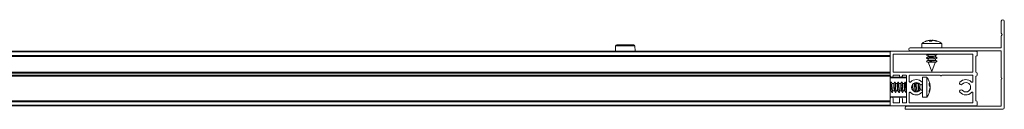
# Model space of a CAD drawing. Header units: millimetres. Extents: x 3869.71 to 3871.31, y 3006.53 to 3006.58.
# Tile 4 of 4: x 3870.9144 to 3871.3114, y 3006.5285 to 3006.5645. Entities that reach past the tile are written whole.
import ezdxf

# ---------------------------------------------------------------- set-up
doc = ezdxf.new("R2010")
doc.units = ezdxf.units.MM
doc.layers.add('SANINDUSA', color=3, linetype='Continuous')

msp = doc.modelspace()

# ---------------------------------------------------------------- linework, layer by layer
at = {"layer": 'SANINDUSA', "lineweight": 15}
for p, q in [((3871.310228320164, 3006.559080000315), (3871.310228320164, 3006.563926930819)), ((3871.311428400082, 3006.563926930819), (3871.311428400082, 3006.529126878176)), ((3871.310228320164, 3006.553326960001), (3871.310228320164, 3006.558073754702)), ((3871.310458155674, 3006.558769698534), (3871.310251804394, 3006.559015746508)), ((3871.310251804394, 3006.558138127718), (3871.310458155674, 3006.558384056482)), ((3871.154641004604, 3006.553981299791), (3871.154622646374, 3006.551876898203)), ((3871.16250130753, 3006.553981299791), (3871.154641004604, 3006.553981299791)), ((3871.162001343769, 3006.554476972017), (3871.155141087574, 3006.554476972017)), ((3871.16251966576, 3006.551876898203), (3871.16250130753, 3006.553981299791)), ((3871.278178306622, 3006.554950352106), (3871.278178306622, 3006.553226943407)), ((3871.278178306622, 3006.554950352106), (3871.28603980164, 3006.554950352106)), ((3871.281513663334, 3006.556281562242), (3871.279993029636, 3006.555947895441)), ((3871.281443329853, 3006.556281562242), (3871.281073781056, 3006.556191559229)), ((3871.28115532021, 3006.555947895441), (3871.281513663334, 3006.556281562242)), ((3871.2820881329, 3006.555947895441), (3871.28115532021, 3006.555947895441)), ((3871.281585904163, 3006.555947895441), (3871.281513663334, 3006.556281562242)), ((3871.281526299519, 3006.556223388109), (3871.281796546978, 3006.556281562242)), ((3871.281796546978, 3006.556281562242), (3871.282142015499, 3006.556037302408)), ((3871.281839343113, 3006.555936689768), (3871.281796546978, 3006.556281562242)), ((3871.281960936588, 3006.556281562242), (3871.282339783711, 3006.556125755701)), ((3871.282395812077, 3006.556281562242), (3871.282016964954, 3006.556125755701)), ((3871.282560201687, 3006.556281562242), (3871.2820881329, 3006.555947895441)), ((3871.28282150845, 3006.556181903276), (3871.282395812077, 3006.556281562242)), ((3871.284111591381, 3006.555947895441), (3871.282560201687, 3006.556281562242)), ((3871.282842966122, 3006.556281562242), (3871.284363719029, 3006.555947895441)), ((3871.282913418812, 3006.556281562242), (3871.283280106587, 3006.556192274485)), ((3871.283821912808, 3006.555947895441), (3871.282990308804, 3006.556142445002)), ((3871.283966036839, 3006.555947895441), (3871.283821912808, 3006.555947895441)), ((3871.284363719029, 3006.555947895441), (3871.284111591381, 3006.555947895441)), ((3871.286149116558, 3006.554943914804), (3871.285669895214, 3006.555270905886)), ((3871.28603980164, 3006.554950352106), (3871.286178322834, 3006.554950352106)), ((3871.286178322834, 3006.553226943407), (3871.286178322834, 3006.554950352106)), ((3869.757428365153, 3006.551876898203), (3871.265428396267, 3006.551876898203)), ((3869.757428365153, 3006.55157696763), (3871.265428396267, 3006.55157696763)), ((3871.265428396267, 3006.550176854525), (3869.757428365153, 3006.550176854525)), ((3871.265428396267, 3006.549876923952), (3869.757428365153, 3006.549876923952)), ((3871.265428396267, 3006.55157696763), (3871.265428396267, 3006.551876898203)), ((3871.265428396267, 3006.550176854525), (3871.265428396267, 3006.55157696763)), ((3871.265428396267, 3006.541976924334), (3871.265428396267, 3006.55157696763)), ((3871.26572832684, 3006.551876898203), (3871.300128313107, 3006.551876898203)), ((3871.266628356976, 3006.5505769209), (3871.266628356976, 3006.543476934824)), ((3871.298628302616, 3006.550676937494), (3871.26672837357, 3006.550676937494)), ((3871.273528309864, 3006.553226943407), (3871.31012830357, 3006.553226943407)), ((3871.31012830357, 3006.552026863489), (3871.273528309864, 3006.552026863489)), ((3871.280154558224, 3006.551897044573), (3871.280125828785, 3006.551876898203)), ((3871.280219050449, 3006.551937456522), (3871.280154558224, 3006.551897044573)), ((3871.280219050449, 3006.550537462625), (3871.280154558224, 3006.550497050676)), ((3871.280167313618, 3006.550335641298), (3871.280718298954, 3006.550101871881)), ((3871.280168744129, 3006.55196630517), (3871.280324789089, 3006.551876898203)), ((3871.280168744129, 3006.550566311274), (3871.280718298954, 3006.550251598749)), ((3871.280718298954, 3006.550285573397), (3871.280718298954, 3006.549612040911)), ((3871.28357991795, 3006.550226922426), (3871.283626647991, 3006.550168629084)), ((3871.283638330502, 3006.550141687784), (3871.284179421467, 3006.550391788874)), ((3871.283638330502, 3006.549502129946), (3871.283638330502, 3006.550168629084)), ((3871.284188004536, 3006.550587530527), (3871.284031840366, 3006.550676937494)), ((3871.284188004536, 3006.551987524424), (3871.284119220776, 3006.552026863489)), ((3871.28413185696, 3006.550619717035), (3871.28423091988, 3006.550676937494)), ((3871.284137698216, 3006.550616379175), (3871.284202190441, 3006.550656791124)), ((3871.29872831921, 3006.543476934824), (3871.29872831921, 3006.5505769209)), ((3871.300128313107, 3006.549876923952), (3871.300028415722, 3006.549876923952)), ((3871.300428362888, 3006.55157696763), (3871.300428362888, 3006.550176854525)), ((3871.310228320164, 3006.541176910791), (3871.310228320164, 3006.551926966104)), ((3871.265428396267, 3006.549776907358), (3869.757428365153, 3006.549776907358)), ((3871.280219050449, 3006.549137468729), (3871.280154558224, 3006.54909705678)), ((3871.280219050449, 3006.547737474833), (3871.280154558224, 3006.547697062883)), ((3871.280167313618, 3006.548935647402), (3871.280718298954, 3006.548701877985)), ((3871.280167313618, 3006.547535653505), (3871.28077766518, 3006.547276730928)), ((3871.280168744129, 3006.549166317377), (3871.280718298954, 3006.548851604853)), ((3871.280168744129, 3006.547766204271), (3871.280718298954, 3006.547451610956)), ((3871.2807843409, 3006.549642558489), (3871.280177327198, 3006.549361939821)), ((3871.2807843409, 3006.548242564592), (3871.280177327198, 3006.547961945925)), ((3871.280718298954, 3006.5488855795), (3871.280718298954, 3006.548212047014)), ((3871.280718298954, 3006.547485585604), (3871.280718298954, 3006.547426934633)), ((3871.280718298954, 3006.547426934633), (3871.282178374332, 3006.543726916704)), ((3871.28357991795, 3006.547426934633), (3871.280718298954, 3006.547426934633)), ((3871.282178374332, 3006.543726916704), (3871.283608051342, 3006.547350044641)), ((3871.28357991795, 3006.54882692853), (3871.283626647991, 3006.548768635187)), ((3871.28357991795, 3006.547426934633), (3871.283596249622, 3006.547354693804)), ((3871.284188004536, 3006.549187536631), (3871.283589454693, 3006.549530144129)), ((3871.284188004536, 3006.547787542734), (3871.283589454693, 3006.548130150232)), ((3871.283597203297, 3006.547322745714), (3871.284179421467, 3006.547591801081)), ((3871.284189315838, 3006.549418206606), (3871.283638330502, 3006.549651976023)), ((3871.283638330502, 3006.548741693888), (3871.284179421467, 3006.548991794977)), ((3871.283638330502, 3006.548102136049), (3871.283638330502, 3006.548768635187)), ((3871.284189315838, 3006.548018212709), (3871.283638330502, 3006.548251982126)), ((3871.284137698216, 3006.549216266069), (3871.284202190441, 3006.549256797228)), ((3871.284137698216, 3006.547816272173), (3871.284202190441, 3006.547856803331)), ((3871.299928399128, 3006.549776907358), (3871.299928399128, 3006.543476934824)), ((3869.757428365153, 3006.543476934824), (3871.265428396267, 3006.543476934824)), ((3869.757428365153, 3006.54337691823), (3871.265428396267, 3006.54337691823)), ((3869.757428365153, 3006.543076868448), (3871.265428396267, 3006.543076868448)), ((3871.265428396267, 3006.542176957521), (3869.757428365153, 3006.542176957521)), ((3871.265428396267, 3006.542176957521), (3871.265428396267, 3006.543076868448)), ((3871.265428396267, 3006.54187690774), (3871.265428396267, 3006.541976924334)), ((3871.266628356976, 3006.542076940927), (3871.266628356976, 3006.541976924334)), ((3871.26672837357, 3006.54337691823), (3871.298628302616, 3006.54337691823)), ((3871.269028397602, 3006.542176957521), (3871.26672837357, 3006.542176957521)), ((3871.269128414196, 3006.541976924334), (3871.269128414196, 3006.542076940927)), ((3871.270328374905, 3006.542076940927), (3871.270328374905, 3006.541976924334)), ((3871.271828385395, 3006.542176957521), (3871.270428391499, 3006.542176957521)), ((3871.271928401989, 3006.531176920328), (3871.271928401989, 3006.542076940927)), ((3871.273128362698, 3006.542076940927), (3871.273128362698, 3006.539681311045)), ((3871.285628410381, 3006.542176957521), (3871.273228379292, 3006.542176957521)), ((3871.298628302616, 3006.542176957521), (3871.286228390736, 3006.542176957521)), ((3871.29872831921, 3006.539681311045), (3871.29872831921, 3006.542076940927)), ((3871.300028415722, 3006.54337691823), (3871.300128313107, 3006.54337691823)), ((3871.300428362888, 3006.543076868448), (3871.300428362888, 3006.542176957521)), ((3871.265428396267, 3006.54187690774), (3869.757428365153, 3006.54187690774)), ((3871.265428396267, 3006.541776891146), (3869.757428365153, 3006.541776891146)), ((3871.265428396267, 3006.54187690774), (3871.265428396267, 3006.541776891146)), ((3871.265428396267, 3006.541776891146), (3871.265428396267, 3006.532776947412)), ((3871.271728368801, 3006.541376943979), (3871.265428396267, 3006.541376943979)), ((3871.271928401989, 3006.541176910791), (3871.265428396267, 3006.541176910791)), ((3871.265508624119, 3006.538836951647), (3871.265428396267, 3006.538836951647)), ((3871.265691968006, 3006.539417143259), (3871.265459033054, 3006.538799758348)), ((3871.265737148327, 3006.539394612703), (3871.265486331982, 3006.538782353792)), ((3871.266250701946, 3006.538836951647), (3871.265878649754, 3006.539407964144)), ((3871.266908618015, 3006.538836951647), (3871.266216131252, 3006.538836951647)), ((3871.267091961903, 3006.539417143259), (3871.266859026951, 3006.538799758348)), ((3871.267137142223, 3006.539394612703), (3871.266886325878, 3006.538782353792)), ((3871.267650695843, 3006.538836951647), (3871.26727864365, 3006.539407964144)), ((3871.268308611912, 3006.538836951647), (3871.267616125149, 3006.538836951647)), ((3871.268491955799, 3006.539417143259), (3871.268259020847, 3006.538799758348)), ((3871.26853713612, 3006.539394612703), (3871.268286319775, 3006.538782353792)), ((3871.269050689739, 3006.538836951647), (3871.268678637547, 3006.539407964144)), ((3871.269708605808, 3006.538836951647), (3871.269016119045, 3006.538836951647)), ((3871.269891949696, 3006.539417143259), (3871.269659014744, 3006.538799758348)), ((3871.269937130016, 3006.539394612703), (3871.269686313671, 3006.538782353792)), ((3871.270450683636, 3006.538836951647), (3871.270078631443, 3006.539407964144)), ((3871.271108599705, 3006.538836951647), (3871.270416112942, 3006.538836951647)), ((3871.271291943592, 3006.539417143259), (3871.27105912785, 3006.538799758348)), ((3871.271337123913, 3006.539394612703), (3871.271086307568, 3006.538782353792)), ((3871.271850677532, 3006.538836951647), (3871.27147862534, 3006.539407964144)), ((3871.271928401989, 3006.538836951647), (3871.271816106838, 3006.538836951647)), ((3871.275308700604, 3006.538836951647), (3871.274712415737, 3006.538836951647)), ((3871.27537808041, 3006.53919541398), (3871.275250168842, 3006.538836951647)), ((3871.275412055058, 3006.539205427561), (3871.275259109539, 3006.538799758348)), ((3871.275465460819, 3006.539219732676), (3871.275286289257, 3006.538782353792)), ((3871.276050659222, 3006.538836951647), (3871.275768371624, 3006.539270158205)), ((3871.2767086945, 3006.538836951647), (3871.276016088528, 3006.538836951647)), ((3871.276741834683, 3006.539093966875), (3871.276650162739, 3006.538836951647)), ((3871.27676567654, 3006.539082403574), (3871.276659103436, 3006.538799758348)), ((3871.276801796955, 3006.539064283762), (3871.276686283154, 3006.538782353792)), ((3871.278249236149, 3006.536224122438), (3871.278249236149, 3006.538529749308)), ((3871.280172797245, 3006.541376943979), (3871.278449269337, 3006.541376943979)), ((3871.278449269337, 3006.541376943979), (3871.278449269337, 3006.533376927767)), ((3871.280172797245, 3006.541376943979), (3871.280172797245, 3006.533376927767)), ((3871.281170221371, 3006.538984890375), (3871.281503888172, 3006.538130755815)), ((3871.281170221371, 3006.538189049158), (3871.281170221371, 3006.538984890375)), ((3871.281503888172, 3006.537237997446), (3871.281170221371, 3006.538189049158)), ((3871.281503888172, 3006.538130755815), (3871.281215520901, 3006.538060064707)), ((3871.281503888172, 3006.537287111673), (3871.28124913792, 3006.538075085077)), ((3871.281503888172, 3006.53729271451), (3871.281252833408, 3006.538075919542)), ((3871.281337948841, 3006.538097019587), (3871.281503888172, 3006.537461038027)), ((3871.281340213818, 3006.538097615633), (3871.281503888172, 3006.537466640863)), ((3871.28135833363, 3006.538102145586), (3871.281503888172, 3006.537515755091)), ((3871.281503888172, 3006.537694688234), (3871.281411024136, 3006.538115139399)), ((3871.299928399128, 3006.541776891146), (3871.299928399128, 3006.53197693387)), ((3871.300128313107, 3006.54187690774), (3871.300028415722, 3006.54187690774)), ((3871.310228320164, 3006.529826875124), (3871.310228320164, 3006.540576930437)), ((3871.265428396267, 3006.535916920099), (3871.265747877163, 3006.535916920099)), ((3871.265649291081, 3006.536158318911), (3871.265737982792, 3006.535932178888)), ((3871.265737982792, 3006.535932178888), (3871.266119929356, 3006.535345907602)), ((3871.266261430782, 3006.535359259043), (3871.266512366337, 3006.535971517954)), ((3871.266306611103, 3006.535336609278), (3871.266525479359, 3006.535916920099)), ((3871.26646992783, 3006.535916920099), (3871.267147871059, 3006.535916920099)), ((3871.267049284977, 3006.536158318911), (3871.267137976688, 3006.535932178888)), ((3871.267137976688, 3006.535932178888), (3871.267519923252, 3006.535345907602)), ((3871.267661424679, 3006.535359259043), (3871.267912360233, 3006.535971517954)), ((3871.267706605, 3006.535336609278), (3871.267925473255, 3006.535916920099)), ((3871.267869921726, 3006.535916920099), (3871.268547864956, 3006.535916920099)), ((3871.268449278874, 3006.536158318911), (3871.268537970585, 3006.535932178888)), ((3871.268537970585, 3006.535932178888), (3871.268919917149, 3006.535345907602)), ((3871.269061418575, 3006.535359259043), (3871.26931235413, 3006.535971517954)), ((3871.269106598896, 3006.535336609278), (3871.269325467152, 3006.535916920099)), ((3871.269269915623, 3006.535916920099), (3871.269947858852, 3006.535916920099)), ((3871.26984927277, 3006.536158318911), (3871.269937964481, 3006.535932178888)), ((3871.269937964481, 3006.535932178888), (3871.270319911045, 3006.535345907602)), ((3871.270461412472, 3006.535359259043), (3871.270712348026, 3006.535971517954)), ((3871.270506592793, 3006.535336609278), (3871.270725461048, 3006.535916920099)), ((3871.270669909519, 3006.535916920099), (3871.271347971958, 3006.535916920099)), ((3871.271249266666, 3006.536158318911), (3871.271337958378, 3006.535932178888)), ((3871.271337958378, 3006.535932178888), (3871.271719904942, 3006.535345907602)), ((3871.271861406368, 3006.535359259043), (3871.271928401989, 3006.535522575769)), ((3871.271906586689, 3006.535336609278), (3871.271928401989, 3006.535394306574)), ((3871.273128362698, 3006.535072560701), (3871.273128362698, 3006.531176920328)), ((3871.273300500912, 3006.535322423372), (3871.273308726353, 3006.535311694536)), ((3871.273306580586, 3006.535336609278), (3871.273311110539, 3006.535348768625)), ((3871.27484783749, 3006.535814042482), (3871.274912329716, 3006.535971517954)), ((3871.274869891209, 3006.535916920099), (3871.275547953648, 3006.535916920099)), ((3871.274878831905, 3006.535793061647), (3871.274925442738, 3006.535916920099)), ((3871.274899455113, 3006.535779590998), (3871.274948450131, 3006.535916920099)), ((3871.275449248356, 3006.536158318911), (3871.275537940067, 3006.535932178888)), ((3871.275537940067, 3006.535932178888), (3871.275832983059, 3006.535479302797)), ((3871.276113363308, 3006.535485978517), (3871.276312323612, 3006.535971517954)), ((3871.276139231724, 3006.53554927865), (3871.276134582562, 3006.535488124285)), ((3871.27616510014, 3006.535491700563), (3871.276325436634, 3006.535916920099)), ((3871.276198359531, 3006.535496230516), (3871.276348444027, 3006.535916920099)), ((3871.276269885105, 3006.535916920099), (3871.276947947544, 3006.535916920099)), ((3871.276849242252, 3006.536158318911), (3871.276937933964, 3006.535932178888)), ((3871.276937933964, 3006.535932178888), (3871.277013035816, 3006.535816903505)), ((3871.281170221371, 3006.535894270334), (3871.281503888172, 3006.537237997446)), ((3871.281503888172, 3006.536623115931), (3871.281170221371, 3006.535346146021)), ((3871.281170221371, 3006.535346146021), (3871.281170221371, 3006.535894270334)), ((3871.281340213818, 3006.536656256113), (3871.281503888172, 3006.537287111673)), ((3871.281503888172, 3006.537059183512), (3871.281411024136, 3006.536638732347)), ((3871.29872831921, 3006.531176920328), (3871.29872831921, 3006.535072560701)), ((3869.757428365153, 3006.53197693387), (3871.265428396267, 3006.53197693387)), ((3871.265428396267, 3006.531876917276), (3869.757428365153, 3006.531876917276)), ((3871.265428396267, 3006.531576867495), (3869.757428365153, 3006.531576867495)), ((3871.265428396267, 3006.530176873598), (3869.757428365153, 3006.530176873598)), ((3871.265428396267, 3006.533576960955), (3871.271928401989, 3006.533576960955)), ((3871.265428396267, 3006.533376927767), (3871.271728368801, 3006.533376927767)), ((3871.265428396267, 3006.530176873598), (3871.265428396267, 3006.532776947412)), ((3871.265428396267, 3006.531576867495), (3871.265428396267, 3006.530176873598)), ((3871.265428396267, 3006.529876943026), (3871.265428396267, 3006.530176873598)), ((3871.266628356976, 3006.532776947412), (3871.266628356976, 3006.531176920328)), ((3871.26672837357, 3006.531076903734), (3871.269028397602, 3006.531076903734)), ((3871.269128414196, 3006.531176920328), (3871.269128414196, 3006.532776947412)), ((3871.270328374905, 3006.532776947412), (3871.270328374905, 3006.531176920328)), ((3871.270428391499, 3006.531076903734), (3871.271828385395, 3006.531076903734)), ((3871.273228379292, 3006.531076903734), (3871.298628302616, 3006.531076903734)), ((3871.278449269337, 3006.533376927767), (3871.280172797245, 3006.533376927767)), ((3871.300028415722, 3006.531876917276), (3871.300128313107, 3006.531876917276)), ((3871.300428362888, 3006.531576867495), (3871.300428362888, 3006.530176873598)), ((3871.265428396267, 3006.529876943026), (3869.757428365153, 3006.529876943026)), ((3871.300128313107, 3006.529876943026), (3871.26572832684, 3006.529876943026)), ((3871.271428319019, 3006.528826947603), (3871.271428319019, 3006.529126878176)), ((3871.310828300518, 3006.528526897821), (3871.271728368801, 3006.528526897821)), ((3871.272028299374, 3006.52972685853), (3871.31012830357, 3006.52972685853))]:
    msp.add_line(p, q, dxfattribs=at)
at = {"layer": 'SANINDUSA', "lineweight": 15, "flags": 128}
for points in [[(3871.280168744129, 3006.550566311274), (3871.280151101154, 3006.5505769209), (3871.280081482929, 3006.550676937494)], [(3871.280168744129, 3006.55196630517), (3871.280151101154, 3006.551976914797), (3871.280094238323, 3006.552026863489)], [(3871.280154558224, 3006.550497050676), (3871.280095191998, 3006.550444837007), (3871.280174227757, 3006.550332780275), (3871.280558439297, 3006.550257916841), (3871.280718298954, 3006.550245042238)], [(3871.283962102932, 3006.550676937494), (3871.284205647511, 3006.5505769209), (3871.284258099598, 3006.550444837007), (3871.284179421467, 3006.550391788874)], [(3871.284105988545, 3006.552026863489), (3871.284205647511, 3006.551976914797), (3871.284275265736, 3006.551876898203)], [(3871.280154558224, 3006.54909705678), (3871.280095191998, 3006.549044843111), (3871.280174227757, 3006.548932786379), (3871.280558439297, 3006.548857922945), (3871.280718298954, 3006.548845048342)], [(3871.280154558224, 3006.547697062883), (3871.280095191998, 3006.547644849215), (3871.280174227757, 3006.547532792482), (3871.280558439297, 3006.547457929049), (3871.280718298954, 3006.547445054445)], [(3871.280168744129, 3006.549166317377), (3871.280151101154, 3006.549176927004), (3871.280098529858, 3006.549309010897), (3871.280362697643, 3006.549421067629), (3871.280903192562, 3006.549495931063), (3871.281637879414, 3006.549522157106), (3871.282454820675, 3006.549495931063), (3871.283229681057, 3006.549421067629), (3871.283844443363, 3006.549309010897), (3871.284205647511, 3006.549176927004), (3871.284258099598, 3006.549044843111), (3871.284179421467, 3006.548991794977)], [(3871.280168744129, 3006.547766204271), (3871.280151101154, 3006.547776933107), (3871.280098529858, 3006.547909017), (3871.280362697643, 3006.548021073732), (3871.280903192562, 3006.548095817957), (3871.281637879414, 3006.54812216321), (3871.282454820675, 3006.548095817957), (3871.283229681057, 3006.548021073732), (3871.283844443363, 3006.547909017), (3871.284205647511, 3006.547776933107), (3871.284258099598, 3006.547644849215), (3871.284179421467, 3006.547591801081)], [(3871.28413185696, 3006.549219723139), (3871.284261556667, 3006.549309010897), (3871.284189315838, 3006.549418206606)], [(3871.28413185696, 3006.547819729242), (3871.284261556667, 3006.547909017), (3871.284189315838, 3006.548018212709)], [(3871.265878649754, 3006.539407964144), (3871.265867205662, 3006.539424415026), (3871.26575514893, 3006.539430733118), (3871.265680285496, 3006.539124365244), (3871.265654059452, 3006.538551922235)], [(3871.265654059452, 3006.538551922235), (3871.265680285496, 3006.537800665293), (3871.26575514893, 3006.536984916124), (3871.265867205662, 3006.536228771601), (3871.265999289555, 3006.535647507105), (3871.266131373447, 3006.53532945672), (3871.26624343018, 3006.535323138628), (3871.266261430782, 3006.535359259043)], [(3871.265691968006, 3006.539417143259), (3871.26575514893, 3006.539446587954), (3871.265771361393, 3006.539427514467)], [(3871.266349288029, 3006.536191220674), (3871.266255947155, 3006.536593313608), (3871.266176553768, 3006.537122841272), (3871.266123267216, 3006.53769707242), (3871.266104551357, 3006.538226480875), (3871.266123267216, 3006.53862833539), (3871.266176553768, 3006.538840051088), (3871.266249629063, 3006.538836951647)], [(3871.26727864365, 3006.539407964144), (3871.267267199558, 3006.539424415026), (3871.267155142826, 3006.539430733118), (3871.267080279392, 3006.539124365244), (3871.267054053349, 3006.538551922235)], [(3871.267054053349, 3006.538551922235), (3871.267080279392, 3006.537800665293), (3871.267155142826, 3006.536984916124), (3871.267267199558, 3006.536228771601), (3871.267399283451, 3006.535647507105), (3871.267531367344, 3006.53532945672), (3871.267643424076, 3006.535323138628), (3871.267661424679, 3006.535359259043)], [(3871.267091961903, 3006.539417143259), (3871.267155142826, 3006.539446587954), (3871.26717135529, 3006.539427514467)], [(3871.267749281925, 3006.536191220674), (3871.267655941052, 3006.536593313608), (3871.267576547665, 3006.537122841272), (3871.267523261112, 3006.53769707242), (3871.267504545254, 3006.538226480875), (3871.267523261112, 3006.53862833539), (3871.267576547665, 3006.538840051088), (3871.267649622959, 3006.538836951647)], [(3871.268678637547, 3006.539407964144), (3871.268667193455, 3006.539424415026), (3871.268555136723, 3006.539430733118), (3871.268480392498, 3006.539124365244), (3871.268454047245, 3006.538551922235)], [(3871.268454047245, 3006.538551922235), (3871.268480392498, 3006.537800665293), (3871.268555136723, 3006.536984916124), (3871.268667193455, 3006.536228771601), (3871.268799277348, 3006.535647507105), (3871.26893136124, 3006.53532945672), (3871.269043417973, 3006.535323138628), (3871.269061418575, 3006.535359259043)], [(3871.268491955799, 3006.539417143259), (3871.268555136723, 3006.539446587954), (3871.268571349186, 3006.539427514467)], [(3871.269149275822, 3006.536191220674), (3871.269055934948, 3006.536593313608), (3871.268976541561, 3006.537122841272), (3871.268923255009, 3006.53769707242), (3871.26890453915, 3006.538226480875), (3871.268923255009, 3006.53862833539), (3871.268976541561, 3006.538840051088), (3871.269049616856, 3006.538836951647)], [(3871.270078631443, 3006.539407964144), (3871.270067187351, 3006.539424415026), (3871.269955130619, 3006.539430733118), (3871.269880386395, 3006.539124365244), (3871.269854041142, 3006.538551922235)], [(3871.269854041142, 3006.538551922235), (3871.269880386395, 3006.537800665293), (3871.269955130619, 3006.536984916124), (3871.270067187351, 3006.536228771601), (3871.270199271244, 3006.535647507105), (3871.270331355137, 3006.53532945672), (3871.270443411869, 3006.535323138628), (3871.270461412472, 3006.535359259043)], [(3871.269891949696, 3006.539417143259), (3871.269955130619, 3006.539446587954), (3871.269971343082, 3006.539427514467)], [(3871.270549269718, 3006.536191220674), (3871.270456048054, 3006.536593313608), (3871.270376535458, 3006.537122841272), (3871.270323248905, 3006.53769707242), (3871.270304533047, 3006.538226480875), (3871.270323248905, 3006.53862833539), (3871.270376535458, 3006.538840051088), (3871.270449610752, 3006.538836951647)], [(3871.27147862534, 3006.539407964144), (3871.271467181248, 3006.539424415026), (3871.271355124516, 3006.539430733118), (3871.271280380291, 3006.539124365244), (3871.271254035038, 3006.538551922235)], [(3871.271254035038, 3006.538551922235), (3871.271280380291, 3006.537800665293), (3871.271355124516, 3006.536984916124), (3871.271467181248, 3006.536228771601), (3871.271599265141, 3006.535647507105), (3871.271731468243, 3006.53532945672), (3871.271843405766, 3006.535323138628), (3871.271861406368, 3006.535359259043)], [(3871.271291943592, 3006.539417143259), (3871.271355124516, 3006.539446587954), (3871.271371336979, 3006.539427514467)], [(3871.271928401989, 3006.536265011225), (3871.27185604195, 3006.536593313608), (3871.271776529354, 3006.537122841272), (3871.271723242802, 3006.53769707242), (3871.271704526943, 3006.538226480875), (3871.271723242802, 3006.53862833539), (3871.271776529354, 3006.538840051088), (3871.271849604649, 3006.538836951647)], [(3871.275494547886, 3006.539226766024), (3871.27548036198, 3006.539124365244), (3871.275454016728, 3006.538551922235)], [(3871.276149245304, 3006.536191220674), (3871.27605602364, 3006.536593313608), (3871.275976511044, 3006.537122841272), (3871.275923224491, 3006.53769707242), (3871.275904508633, 3006.538226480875), (3871.275923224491, 3006.53862833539), (3871.275976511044, 3006.538840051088), (3871.276049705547, 3006.538836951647)], [(3871.266339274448, 3006.53554927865), (3871.266318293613, 3006.535376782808), (3871.26624343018, 3006.535307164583), (3871.266227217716, 3006.53532623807)], [(3871.267739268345, 3006.53554927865), (3871.26771828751, 3006.535376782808), (3871.267643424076, 3006.535307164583), (3871.267627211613, 3006.53532623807)], [(3871.269139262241, 3006.53554927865), (3871.269118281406, 3006.535376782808), (3871.269043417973, 3006.535307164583), (3871.269027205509, 3006.53532623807)], [(3871.270539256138, 3006.53554927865), (3871.270518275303, 3006.535376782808), (3871.270443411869, 3006.535307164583), (3871.270427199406, 3006.53532623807)], [(3871.271928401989, 3006.535433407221), (3871.271918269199, 3006.535376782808), (3871.271843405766, 3006.535307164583), (3871.271827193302, 3006.53532623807)], [(3871.273310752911, 3006.535348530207), (3871.273243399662, 3006.535307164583), (3871.273242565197, 3006.535308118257)], [(3871.274081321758, 3006.537786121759), (3871.274155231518, 3006.536984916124), (3871.274207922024, 3006.536589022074)]]:
    msp.add_lwpolyline(points, dxfattribs=at)
at = {"layer": 'SANINDUSA', "lineweight": 15}
for centre, radius, start, end in [((3871.310828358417, 3006.563926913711), 0.0006000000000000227, 0, 180), ((3871.310328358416, 3006.559080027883), 0.0001000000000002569, 180, 220.0000000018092), ((3871.310328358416, 3006.55807379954), 9.999999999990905e-05, 139.9999999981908, 180), ((3871.310228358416, 3006.558576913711), 0.0002999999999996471, 319.9999999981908, 40.00000000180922), ((3871.155141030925, 3006.553976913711), 0.000500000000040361, 90, 179.5000000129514), ((3871.162001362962, 3006.553976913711), 0.000500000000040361, 0.4999999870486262, 90), ((3871.265728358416, 3006.551576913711), 0.0003000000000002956, 90, 180), ((3871.266728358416, 3006.550576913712), 0.0001000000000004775, 90, 180), ((3871.273528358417, 3006.552626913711), 0.000600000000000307, 90, 270), ((3871.282108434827, 3006.546853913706), 0.003680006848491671, 66.43064831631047, 112.1946053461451), ((3871.298628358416, 3006.550576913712), 9.999999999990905e-05, 0, 90), ((3871.300028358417, 3006.549776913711), 9.999999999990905e-05, 90, 180), ((3871.300128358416, 3006.551576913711), 0.0002999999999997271, 0, 90), ((3871.300128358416, 3006.550176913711), 0.0003000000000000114, 270, 0), ((3871.310128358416, 3006.553326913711), 0.0001000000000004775, 270, 0), ((3871.310128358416, 3006.551926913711), 0.0001000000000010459, 0, 90), ((3871.282108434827, 3006.545453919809), 0.003680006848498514, 66.43064831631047, 112.1946053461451), ((3871.282108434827, 3006.544053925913), 0.003680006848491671, 66.43064831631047, 112.1946053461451), ((3871.266028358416, 3006.541976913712), 0.0006000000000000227, 180, 0), ((3871.266728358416, 3006.543476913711), 9.999999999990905e-05, 180, 270), ((3871.266728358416, 3006.542076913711), 0.0001000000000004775, 90, 180), ((3871.269028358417, 3006.542076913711), 0.0001000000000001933, 0, 90), ((3871.269728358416, 3006.541976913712), 0.0006000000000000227, 180, 0), ((3871.270428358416, 3006.542076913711), 0.0001000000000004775, 90, 180), ((3871.271828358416, 3006.542076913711), 0.0001000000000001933, 0, 90), ((3871.273228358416, 3006.542076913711), 0.0001000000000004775, 90, 180), ((3871.285928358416, 3006.542301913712), 0.0003250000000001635, 202.6198649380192, 337.3801350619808), ((3871.298628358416, 3006.543476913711), 9.999999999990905e-05, 270, 0), ((3871.298628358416, 3006.542076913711), 9.999999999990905e-05, 0, 90), ((3871.300028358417, 3006.543476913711), 0.0001000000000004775, 180, 270), ((3871.300128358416, 3006.543076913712), 0.0003000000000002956, 0, 90), ((3871.300128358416, 3006.542176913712), 0.0003000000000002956, 270, 0), ((3871.271728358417, 3006.541176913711), 0.0002000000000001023, 0, 90), ((3871.273428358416, 3006.539681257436), 0.000300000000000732, 180, 317.3320744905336), ((3871.275928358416, 3006.537376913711), 0.003100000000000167, 39.79181950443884, 137.3320744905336), ((3871.275928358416, 3006.537376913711), 0.001900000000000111, 39.79181950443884, 320.2081804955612), ((3871.281617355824, 3006.538053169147), 0.00711601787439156, 175.1057701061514, 195.1683435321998), ((3871.285471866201, 3006.538298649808), 0.01002105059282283, 178.5517500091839, 196.346025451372), ((3871.288881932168, 3006.538463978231), 0.0120242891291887, 177.3174924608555, 192.2764703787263), ((3871.284535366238, 3006.538058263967), 0.0072330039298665, 175.209508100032, 194.223290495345), ((3871.277849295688, 3006.538976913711), 0.0006000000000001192, 219.7918195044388, 39.79181950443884), ((3871.294007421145, 3006.538976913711), 0.000600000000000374, 140.2081804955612, 320.2081804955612), ((3871.295928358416, 3006.537376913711), 0.003100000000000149, 42.66792550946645, 140.2081804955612), ((3871.295928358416, 3006.537376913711), 0.001899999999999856, 219.7918195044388, 140.2081804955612), ((3871.298428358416, 3006.539681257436), 0.0003000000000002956, 222.6679255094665, 0), ((3871.300028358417, 3006.541776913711), 0.0001000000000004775, 90, 180), ((3871.310103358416, 3006.540876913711), 0.0003249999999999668, 292.6198649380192, 67.38013506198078), ((3871.273428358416, 3006.535072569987), 0.0003000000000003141, 42.66792550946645, 180), ((3871.275928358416, 3006.537376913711), 0.003100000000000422, 222.6679255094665, 320.2081804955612), ((3871.277849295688, 3006.535776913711), 0.000600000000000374, 320.2081804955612, 140.2081804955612), ((3871.294007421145, 3006.535776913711), 0.0006000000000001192, 39.79181950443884, 219.7918195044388), ((3871.295928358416, 3006.537376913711), 0.003099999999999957, 219.7918195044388, 317.3320744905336), ((3871.298428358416, 3006.535072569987), 0.0003000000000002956, 0, 137.3320744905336), ((3871.266028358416, 3006.532776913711), 0.0006000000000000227, 0, 180), ((3871.265728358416, 3006.530176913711), 0.0003000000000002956, 180, 270), ((3871.266728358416, 3006.531176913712), 0.0001000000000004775, 180, 270), ((3871.269028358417, 3006.531176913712), 0.0001000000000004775, 270, 0), ((3871.269728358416, 3006.532776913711), 0.0006000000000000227, 0, 180), ((3871.270428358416, 3006.531176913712), 0.0001000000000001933, 180, 270), ((3871.271728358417, 3006.533576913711), 0.0002000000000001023, 270, 0), ((3871.271828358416, 3006.531176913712), 0.0001000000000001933, 270, 0), ((3871.273228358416, 3006.531176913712), 0.0001000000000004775, 180, 270), ((3871.298628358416, 3006.531176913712), 0.0001000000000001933, 270, 0), ((3871.300028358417, 3006.531976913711), 9.999999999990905e-05, 180, 270), ((3871.300128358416, 3006.531576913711), 0.0003000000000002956, 0, 90), ((3871.300128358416, 3006.530176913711), 0.0003000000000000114, 270, 0), ((3871.272028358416, 3006.529126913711), 0.0006000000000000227, 90, 180), ((3871.271728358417, 3006.528826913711), 0.0003000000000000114, 180, 270), ((3871.310128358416, 3006.529826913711), 0.0001000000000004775, 270, 0), ((3871.310828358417, 3006.529126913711), 0.0006000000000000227, 270, 0)]:
    msp.add_arc(centre, radius, start, end, dxfattribs=at)
for centre, major_axis, ratio, start_param, end_param in [((3871.282178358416, 3006.550222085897), (0.001459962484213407, -6.51782200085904e-05), 0.1605806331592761, 0.2910083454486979, 3.148761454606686), ((3871.282178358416, 3006.548822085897), (0.001459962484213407, -6.51782200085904e-05), 0.1605806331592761, 0.291008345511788, 3.148761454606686), ((3871.282178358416, 3006.547422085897), (0.001459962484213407, -6.517822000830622e-05), 0.1605806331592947, 0.2910083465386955, 3.148761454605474), ((3871.266354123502, 3006.537376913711), (-0.0001406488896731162, 0.001459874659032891), 0.1360167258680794, 6.270081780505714, 8.788649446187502), ((3871.267754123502, 3006.537376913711), (-0.0001406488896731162, 0.001459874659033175), 0.1360167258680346, 6.27008178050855, 8.788649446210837), ((3871.269154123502, 3006.537376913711), (-0.0001406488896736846, 0.001459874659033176), 0.1360167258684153, 6.270081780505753, 8.788649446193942), ((3871.270554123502, 3006.537376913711), (-0.0001406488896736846, 0.001459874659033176), 0.1360167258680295, 6.270081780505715, 8.78864944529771), ((3871.271954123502, 3006.537376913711), (-0.0001406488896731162, 0.001459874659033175), 0.1360167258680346, 6.270081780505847, 8.788649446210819), ((3871.274754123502, 3006.537376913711), (-0.0001406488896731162, 0.001459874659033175), 0.1360167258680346, 0.4918458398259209, 2.505464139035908), ((3871.276154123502, 3006.537376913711), (-0.0001406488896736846, 0.001459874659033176), 0.1360167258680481, 6.270081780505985, 8.788649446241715), ((3871.277554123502, 3006.537376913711), (-0.0001406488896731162, 0.001459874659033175), 0.1360167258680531, 0.4943317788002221, 2.505464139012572)]:
    msp.add_ellipse(centre, major_axis=major_axis, ratio=ratio, start_param=start_param, end_param=end_param, dxfattribs=at)
for points, knots in [([(3871.279985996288, 3006.555903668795), (3871.279745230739, 3006.555826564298), (3871.27911096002, 3006.555623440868), (3871.278575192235, 3006.55522291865), (3871.278242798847, 3006.554974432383)], [0, 0, 0, 0, 0.379594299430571, 1, 1, 1, 1]), ([(3871.281065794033, 3006.556220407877), (3871.280618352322, 3006.556140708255), (3871.28008226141, 3006.556045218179), (3871.279613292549, 3006.555781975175), (3871.279535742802, 3006.555738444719)], [0, 0, 0, 0, 0.8346377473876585, 1, 1, 1, 1]), ([(3871.284192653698, 3006.555985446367), (3871.284122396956, 3006.556016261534), (3871.283834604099, 3006.556142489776), (3871.283518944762, 3006.556171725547), (3871.283280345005, 3006.556193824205)], [0, 0, 0, 0, 0.2441226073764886, 0.9999999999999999, 0.9999999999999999, 0.9999999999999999, 0.9999999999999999]), ([(3871.28612861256, 3006.554974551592), (3871.286100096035, 3006.555001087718), (3871.285727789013, 3006.555347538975), (3871.28502560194, 3006.555726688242), (3871.284320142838, 3006.555932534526), (3871.28406486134, 3006.556007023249)], [0, 0, 0, 0, 0.05027066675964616, 0.6563254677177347, 1, 1, 1, 1]), ([(3871.280788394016, 3006.549633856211), (3871.280800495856, 3006.549642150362), (3871.2808430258, 3006.549671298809), (3871.281082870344, 3006.549706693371), (3871.281429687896, 3006.549730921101), (3871.281818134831, 3006.549737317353), (3871.28223133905, 3006.549729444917), (3871.282694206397, 3006.549701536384), (3871.283121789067, 3006.549653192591), (3871.283444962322, 3006.549592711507), (3871.28354672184, 3006.549548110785), (3871.28359505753, 3006.549526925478)], [0, 0, 0, 0, 0.05135021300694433, 0.1804619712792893, 0.3083691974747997, 0.3956410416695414, 0.5028270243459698, 0.6292325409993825, 0.7562066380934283, 0.8841983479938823, 1, 1, 1, 1]), ([(3871.280788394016, 3006.548233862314), (3871.280800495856, 3006.548242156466), (3871.2808430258, 3006.548271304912), (3871.281082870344, 3006.548306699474), (3871.281429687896, 3006.548330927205), (3871.281818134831, 3006.548337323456), (3871.28223133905, 3006.54832945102), (3871.282694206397, 3006.548301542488), (3871.283121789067, 3006.548253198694), (3871.283444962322, 3006.54819271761), (3871.28354672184, 3006.548148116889), (3871.28359505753, 3006.548126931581)], [0, 0, 0, 0, 0.05135021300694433, 0.1804619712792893, 0.3083691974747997, 0.3956410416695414, 0.5028270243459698, 0.6292325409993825, 0.7562066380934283, 0.8841983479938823, 1, 1, 1, 1]), ([(3871.265495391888, 3006.538778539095), (3871.265487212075, 3006.538763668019), (3871.265462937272, 3006.538719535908), (3871.265445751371, 3006.538503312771), (3871.265438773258, 3006.538194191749), (3871.265446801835, 3006.53781967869), (3871.265474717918, 3006.537354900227), (3871.265522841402, 3006.53686924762), (3871.265583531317, 3006.536444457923), (3871.265628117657, 3006.536250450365), (3871.265649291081, 3006.536158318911)], [0, 0, 0, 0, 0.07348084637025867, 0.2180652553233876, 0.316737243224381, 0.4379381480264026, 0.5808273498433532, 0.7243502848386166, 0.8690978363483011, 1, 1, 1, 1]), ([(3871.266895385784, 3006.538778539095), (3871.266887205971, 3006.538763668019), (3871.266862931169, 3006.538719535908), (3871.266845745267, 3006.538503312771), (3871.266838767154, 3006.538194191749), (3871.266846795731, 3006.53781967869), (3871.266874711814, 3006.537354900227), (3871.266922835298, 3006.53686924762), (3871.266983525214, 3006.536444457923), (3871.267028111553, 3006.536250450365), (3871.267049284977, 3006.536158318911)], [0, 0, 0, 0, 0.07348084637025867, 0.2180652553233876, 0.316737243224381, 0.4379381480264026, 0.5808273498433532, 0.7243502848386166, 0.8690978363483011, 1, 1, 1, 1]), ([(3871.268295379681, 3006.538778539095), (3871.268287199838, 3006.538763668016), (3871.268262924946, 3006.538719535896), (3871.268245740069, 3006.538503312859), (3871.268238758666, 3006.538194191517), (3871.26824680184, 3006.537819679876), (3871.268274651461, 3006.537354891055), (3871.268323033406, 3006.536869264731), (3871.268383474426, 3006.53644444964), (3871.268428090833, 3006.536250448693), (3871.268449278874, 3006.536158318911)], [0, 0, 0, 0, 0.07348091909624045, 0.2180654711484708, 0.3167375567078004, 0.4379385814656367, 0.5808279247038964, 0.7243544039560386, 0.8690977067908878, 0.9999999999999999, 0.9999999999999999, 0.9999999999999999, 0.9999999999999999]), ([(3871.269695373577, 3006.538778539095), (3871.26968724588, 3006.538763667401), (3871.26966312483, 3006.538719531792), (3871.26964568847, 3006.538503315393), (3871.269638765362, 3006.538194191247), (3871.269646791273, 3006.53781967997), (3871.269674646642, 3006.537354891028), (3871.269723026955, 3006.536869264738), (3871.2697834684, 3006.536444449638), (3871.269828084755, 3006.536250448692), (3871.26984927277, 3006.536158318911)], [0, 0, 0, 0, 0.07347778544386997, 0.2180643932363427, 0.316736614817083, 0.4379378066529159, 0.5808273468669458, 0.7243540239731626, 0.8690975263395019, 0.9999999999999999, 0.9999999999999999, 0.9999999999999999, 0.9999999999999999]), ([(3871.271095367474, 3006.538778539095), (3871.271087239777, 3006.538763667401), (3871.271063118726, 3006.538719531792), (3871.271045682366, 3006.538503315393), (3871.271038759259, 3006.538194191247), (3871.27104678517, 3006.53781967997), (3871.271074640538, 3006.537354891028), (3871.271123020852, 3006.536869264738), (3871.271183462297, 3006.536444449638), (3871.271228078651, 3006.536250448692), (3871.271249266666, 3006.536158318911)], [0, 0, 0, 0, 0.07347778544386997, 0.2180643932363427, 0.316736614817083, 0.4379378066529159, 0.5808273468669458, 0.7243540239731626, 0.8690975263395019, 0.9999999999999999, 0.9999999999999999, 0.9999999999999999, 0.9999999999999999]), ([(3871.275295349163, 3006.538778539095), (3871.275287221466, 3006.538763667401), (3871.275263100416, 3006.538719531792), (3871.275245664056, 3006.538503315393), (3871.275238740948, 3006.538194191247), (3871.275246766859, 3006.53781967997), (3871.275274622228, 3006.537354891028), (3871.275323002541, 3006.536869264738), (3871.275383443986, 3006.536444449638), (3871.275428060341, 3006.536250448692), (3871.275449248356, 3006.536158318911)], [0, 0, 0, 0, 0.07347778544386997, 0.2180643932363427, 0.316736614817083, 0.4379378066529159, 0.5808273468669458, 0.7243540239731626, 0.8690975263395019, 0.9999999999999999, 0.9999999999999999, 0.9999999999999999, 0.9999999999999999]), ([(3871.27669534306, 3006.538778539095), (3871.276687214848, 3006.538763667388), (3871.27666309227, 3006.53871953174), (3871.276645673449, 3006.538503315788), (3871.276638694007, 3006.538194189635), (3871.276646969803, 3006.537819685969), (3871.276674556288, 3006.53735488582), (3871.276723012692, 3006.536869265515), (3871.276783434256, 3006.536444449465), (3871.276828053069, 3006.536250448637), (3871.276849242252, 3006.536158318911)], [0, 0, 0, 0, 0.07347788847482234, 0.2180646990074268, 0.3167370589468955, 0.4379390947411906, 0.5808267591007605, 0.7243536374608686, 0.8690973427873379, 1, 1, 1, 1]), ([(3871.281495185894, 3006.538069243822), (3871.281494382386, 3006.538128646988), (3871.281487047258, 3006.538670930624), (3871.281154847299, 3006.539669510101), (3871.280702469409, 3006.540711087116), (3871.2802832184, 3006.541196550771), (3871.280186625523, 3006.541308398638)], [0, 0, 0, 0, 0.0502255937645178, 0.4585027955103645, 0.8752423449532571, 1, 1, 1, 1]), ([(3871.266349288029, 3006.536191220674), (3871.266373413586, 3006.536104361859), (3871.266417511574, 3006.535945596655), (3871.266453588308, 3006.535934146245), (3871.26646992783, 3006.535928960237)], [0, 0, 0, 0, 0.5470897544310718, 1, 1, 1, 1]), ([(3871.267749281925, 3006.536191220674), (3871.267773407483, 3006.536104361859), (3871.267817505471, 3006.535945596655), (3871.267853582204, 3006.535934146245), (3871.267869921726, 3006.535928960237)], [0, 0, 0, 0, 0.5470897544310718, 1, 1, 1, 1]), ([(3871.269149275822, 3006.536191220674), (3871.269173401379, 3006.536104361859), (3871.269217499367, 3006.535945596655), (3871.269253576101, 3006.535934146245), (3871.269269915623, 3006.535928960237)], [0, 0, 0, 0, 0.5470897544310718, 1, 1, 1, 1]), ([(3871.270549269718, 3006.536191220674), (3871.270573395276, 3006.536104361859), (3871.270617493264, 3006.535945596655), (3871.270653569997, 3006.535934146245), (3871.270669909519, 3006.535928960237)], [0, 0, 0, 0, 0.5470897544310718, 1, 1, 1, 1]), ([(3871.274749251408, 3006.536191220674), (3871.274773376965, 3006.536104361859), (3871.274817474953, 3006.535945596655), (3871.274853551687, 3006.535934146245), (3871.274869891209, 3006.535928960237)], [0, 0, 0, 0, 0.5470897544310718, 1, 1, 1, 1]), ([(3871.276149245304, 3006.536191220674), (3871.276173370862, 3006.536104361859), (3871.27621746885, 3006.535945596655), (3871.276253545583, 3006.535934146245), (3871.276269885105, 3006.535928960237)], [0, 0, 0, 0, 0.5470897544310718, 1, 1, 1, 1]), ([(3871.280185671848, 3006.533440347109), (3871.280370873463, 3006.533685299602), (3871.280831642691, 3006.534294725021), (3871.281299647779, 3006.535401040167), (3871.281433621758, 3006.536266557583), (3871.281497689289, 3006.536680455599)], [0, 0, 0, 0, 0.2596332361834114, 0.6459501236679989, 1, 1, 1, 1])]:
    msp.add_open_spline(points, degree=3, knots=knots, dxfattribs=at)

doc.saveas('drawing.dxf')
